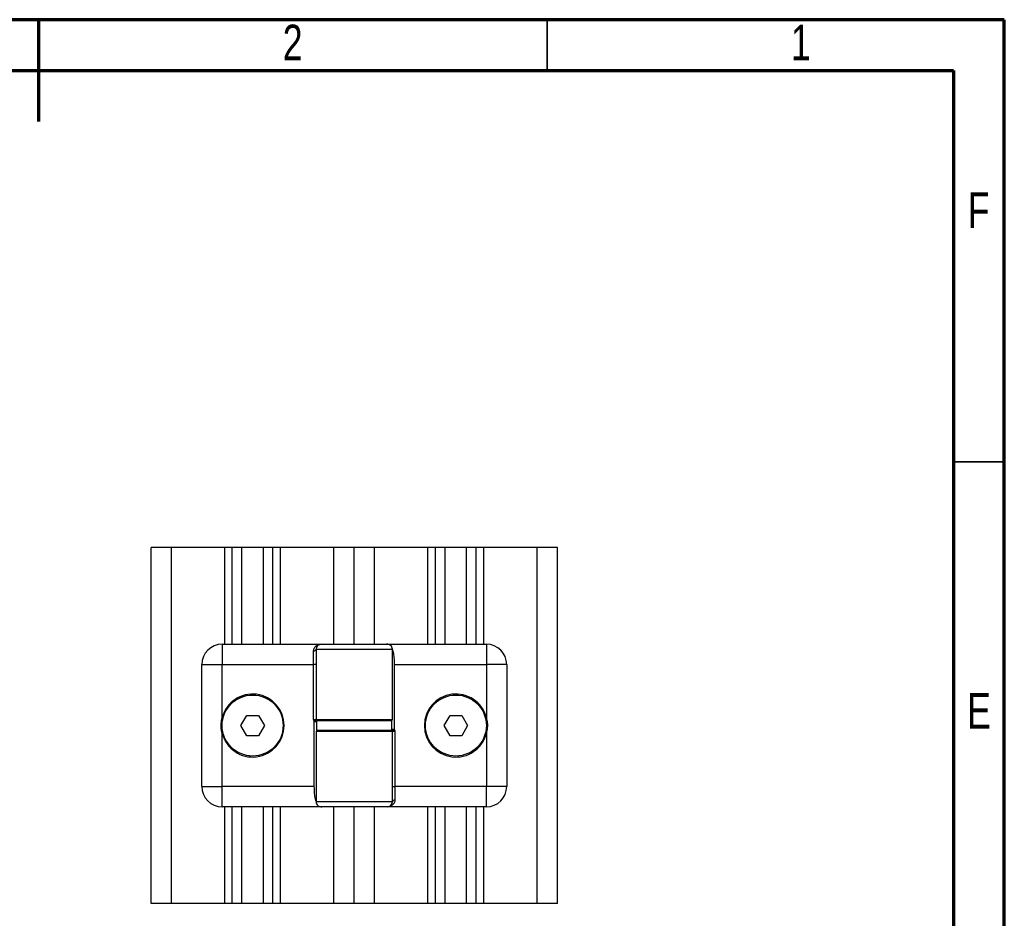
# Model space of a CAD drawing. Header units: millimetres. Extents: x 15 to 206, y 3 to 292.
# Tile 9 of 9: x 108 to 205, y 204 to 292. Entities that reach past the tile are written whole.
import ezdxf

# ---------------------------------------------------------------- set-up
doc = ezdxf.new("R2010")
doc.units = ezdxf.units.MM
doc.styles.add('SLDTEXTSTYLE0', font='TXT', dxfattribs={"width": 0.75})

msp = doc.modelspace()

# ---------------------------------------------------------------- linework, layer by layer
at = {"color": 7, "linetype": 'Continuous', "lineweight": 70}
for p, q in [((205, 292), (15, 292)), ((110, 282), (110, 292)), ((205, 5), (205, 292)), ((20, 287), (200, 287)), ((200, 287), (200, 10))]:
    msp.add_line(p, q, dxfattribs=at)
at = {"color": 7, "linetype": 'Continuous', "lineweight": 35}
for p, q in [((160, 287), (160, 292)), ((200, 248.5), (205, 248.5))]:
    msp.add_line(p, q, dxfattribs=at)
at = {"color": 7, "linetype": 'Continuous', "lineweight": 25}
for p, q in [((121.0259, 205.063), (121.0259, 240.063)), ((123.0259, 240.063), (121.0259, 240.063)), ((123.0259, 205.063), (123.0259, 240.063)), ((128.2759, 240.063), (123.0259, 240.063)), ((129.0259, 240.063), (128.2759, 240.063)), ((129.0259, 230.563), (129.0259, 240.063)), ((129.9681, 240.063), (129.0259, 240.063)), ((132.0836, 240.063), (129.9681, 240.063)), ((133.0259, 240.063), (132.0836, 240.063)), ((133.0259, 230.563), (133.0259, 240.063)), ((133.7759, 240.063), (133.0259, 240.063)), ((139.0259, 240.063), (133.7759, 240.063)), ((141.0259, 240.063), (139.0259, 240.063)), ((141.0259, 230.563), (141.0259, 240.063)), ((143.0259, 240.063), (141.0259, 240.063)), ((148.2759, 240.063), (143.0259, 240.063)), ((149.0259, 240.063), (148.2759, 240.063)), ((149.0259, 230.563), (149.0259, 240.063)), ((149.9681, 240.063), (149.0259, 240.063)), ((152.0836, 240.063), (149.9681, 240.063)), ((153.0259, 240.063), (152.0836, 240.063)), ((153.0259, 230.563), (153.0259, 240.063)), ((153.7759, 240.063), (153.0259, 240.063)), ((159.0259, 240.063), (153.7759, 240.063)), ((159.0259, 205.063), (159.0259, 240.063)), ((161.0259, 240.063), (159.0259, 240.063)), ((161.0259, 205.063), (161.0259, 240.063)), ((128.0259, 230.563), (128.0259, 228.563)), ((128.0259, 230.563), (137.7759, 230.563)), ((137.0259, 228.563), (137.0259, 229.8963)), ((137.2759, 230.063), (137.2759, 223.163)), ((144.2339, 230.563), (154.0259, 230.563)), ((144.7759, 223.163), (144.7759, 230.063)), ((154.0259, 230.563), (154.0259, 228.563)), ((126.0259, 216.563), (126.0259, 228.563)), ((126.0259, 228.563), (128.0259, 228.563)), ((128.0259, 223.344), (128.0259, 228.563)), ((128.0259, 228.563), (137.0259, 228.563)), ((137.0259, 223.163), (137.0259, 228.563)), ((137.2759, 228.563), (137.0259, 228.563)), ((144.9549, 228.563), (144.9549, 222.1742)), ((144.9549, 228.563), (154.0259, 228.563)), ((154.0259, 228.563), (154.0259, 223.344)), ((156.0259, 228.563), (154.0259, 228.563)), ((156.0259, 228.563), (156.0259, 216.563)), ((129.8712, 222.563), (130.4485, 223.563)), ((130.4485, 223.563), (131.6032, 223.563)), ((131.6032, 223.563), (132.1806, 222.563)), ((137.0259, 223.163), (137.2759, 223.163)), ((137.0968, 222.963), (137.0968, 222.9517)), ((137.0968, 216.563), (137.0968, 222.9517)), ((137.3259, 223.063), (137.3259, 222.063)), ((144.7259, 223.063), (137.3259, 223.063)), ((144.7259, 222.063), (144.7259, 223.063)), ((149.8712, 222.563), (150.4485, 223.563)), ((150.4485, 223.563), (151.6032, 223.563)), ((151.6032, 223.563), (152.1806, 222.563)), ((130.4485, 221.563), (129.8712, 222.563)), ((132.1806, 222.563), (131.6032, 221.563)), ((137.2759, 221.963), (137.2759, 215.063)), ((144.7259, 222.063), (137.3259, 222.063)), ((144.7759, 215.063), (144.7759, 221.963)), ((145.0259, 221.963), (144.7759, 221.963)), ((144.9549, 222.163), (144.9549, 222.1742)), ((145.0259, 221.963), (145.0259, 216.563)), ((150.4485, 221.563), (149.8712, 222.563)), ((152.1806, 222.563), (151.6032, 221.563)), ((128.0259, 216.563), (128.0259, 221.7819)), ((131.6032, 221.563), (130.4485, 221.563)), ((151.6032, 221.563), (150.4485, 221.563)), ((154.0259, 221.7819), (154.0259, 216.563)), ((126.0259, 216.563), (128.0259, 216.563)), ((137.0968, 216.563), (128.0259, 216.563)), ((128.0259, 214.563), (128.0259, 216.563)), ((144.7759, 216.563), (145.0259, 216.563)), ((145.0259, 216.563), (145.0259, 215.2296)), ((154.0259, 216.563), (145.0259, 216.563)), ((154.0259, 214.563), (154.0259, 216.563)), ((156.0259, 216.563), (154.0259, 216.563)), ((137.8179, 214.563), (128.0259, 214.563)), ((129.0259, 205.063), (129.0259, 214.563)), ((133.0259, 205.063), (133.0259, 214.563)), ((141.0259, 205.063), (141.0259, 214.563)), ((154.0259, 214.563), (144.2759, 214.563)), ((149.0259, 205.063), (149.0259, 214.563)), ((153.0259, 205.063), (153.0259, 214.563)), ((123.0259, 205.063), (121.0259, 205.063)), ((128.2759, 205.063), (123.0259, 205.063)), ((129.0259, 205.063), (128.2759, 205.063)), ((129.9681, 205.063), (129.0259, 205.063)), ((132.0836, 205.063), (129.9681, 205.063)), ((133.0259, 205.063), (132.0836, 205.063)), ((133.7759, 205.063), (133.0259, 205.063)), ((139.0259, 205.063), (133.7759, 205.063)), ((141.0259, 205.063), (139.0259, 205.063)), ((143.0259, 205.063), (141.0259, 205.063)), ((148.2759, 205.063), (143.0259, 205.063)), ((149.0259, 205.063), (148.2759, 205.063)), ((149.9681, 205.063), (149.0259, 205.063)), ((152.0836, 205.063), (149.9681, 205.063)), ((153.0259, 205.063), (152.0836, 205.063)), ((153.7759, 205.063), (153.0259, 205.063)), ((159.0259, 205.063), (153.7759, 205.063)), ((161.0259, 205.063), (159.0259, 205.063))]:
    msp.add_line(p, q, dxfattribs=at)
at = {"color": 8, "linetype": 'Continuous', "lineweight": 25}
for p, q in [((128.2759, 230.563), (128.2759, 240.063)), ((129.9681, 230.563), (129.9681, 240.063)), ((132.0836, 230.563), (132.0836, 240.063)), ((133.7759, 230.563), (133.7759, 240.063)), ((139.0259, 230.563), (139.0259, 240.063)), ((143.0259, 230.563), (143.0259, 240.063)), ((148.2759, 230.563), (148.2759, 240.063)), ((149.9681, 230.563), (149.9681, 240.063)), ((152.0836, 230.563), (152.0836, 240.063)), ((153.7759, 230.563), (153.7759, 240.063)), ((137.0968, 222.963), (137.3259, 222.963)), ((137.2759, 223.163), (144.7759, 223.163)), ((144.7759, 221.963), (137.2759, 221.963)), ((144.9549, 222.163), (144.7259, 222.163)), ((128.2759, 205.063), (128.2759, 214.563)), ((129.9681, 205.063), (129.9681, 214.563)), ((132.0836, 205.063), (132.0836, 214.563)), ((133.7759, 205.063), (133.7759, 214.563)), ((139.0259, 205.063), (139.0259, 214.563)), ((143.0259, 205.063), (143.0259, 214.563)), ((148.2759, 205.063), (148.2759, 214.563)), ((149.9681, 205.063), (149.9681, 214.563)), ((152.0836, 205.063), (152.0836, 214.563)), ((153.7759, 205.063), (153.7759, 214.563))]:
    msp.add_line(p, q, dxfattribs=at)
at = {"color": 7, "linetype": 'Continuous', "lineweight": 25}
for centre in [(131.0259, 222.563), (151.0259, 222.563)]:
    msp.add_circle(centre, 3, dxfattribs=at)
for centre, radius, start, end in [((128.0259, 228.563), 2, 90, 180), ((137.0606, 230.115), 0.2215, 260.980802, 346.399284), ((137.7759, 230.063), 0.5, 90, 180), ((154.0259, 228.563), 2, 0, 90), ((131.0259, 222.563), 3.1, 194.592551, 165.407449), ((151.0259, 222.563), 3.1, 14.592551, 345.407449), ((137.3759, 223.163), 0.1, 180, 270), ((144.6759, 223.163), 0.1, 270, 0), ((137.3759, 221.963), 0.1, 90, 180), ((144.6759, 221.963), 0.1, 0, 90), ((128.0259, 216.563), 2, 180, 270), ((154.0259, 216.563), 2, 270, 0), ((144.9911, 215.0109), 0.2215, 80.980802, 166.399284), ((144.2759, 215.063), 0.5, 270, 0)]:
    msp.add_arc(centre, radius, start, end, dxfattribs=at)
for points, knots in [([(137.0259, 229.8963), (137.0278, 229.9315), (137.0317, 230.0047), (137.0613, 230.1069), (137.1041, 230.198), (137.1582, 230.2776), (137.2202, 230.347), (137.2997, 230.4148), (137.4016, 230.4781), (137.5144, 230.5241), (137.6419, 230.5563), (137.7264, 230.5605), (137.7759, 230.563)], [0, 0, 0, 0, 0.07748817, 0.16089921, 0.25117669, 0.32802734, 0.41122096, 0.50098554, 0.61687274, 0.75001287, 0.85372123, 1, 1, 1, 1]), ([(137.2759, 230.063), (137.2898, 230.063), (137.3177, 230.063), (137.5407, 230.063), (137.8873, 230.063), (138.3572, 230.063), (138.929, 230.063), (139.5816, 230.063), (140.2896, 230.063), (141.0259, 230.063), (141.7622, 230.063), (142.4702, 230.063), (143.1227, 230.063), (143.6945, 230.063), (144.1644, 230.063), (144.511, 230.063), (144.734, 230.063), (144.7619, 230.063), (144.7759, 230.063)], [0, 0, 0, 0, 0.0625, 0.125, 0.1875, 0.25, 0.3125, 0.375, 0.4375, 0.5, 0.5625, 0.625, 0.6875, 0.75, 0.8125, 0.875, 0.9375, 1, 1, 1, 1]), ([(137.7759, 230.563), (137.7826, 230.563), (137.796, 230.563), (137.9055, 230.563), (138.0767, 230.563), (138.3139, 230.563), (138.6087, 230.563), (138.9566, 230.563), (139.3487, 230.563), (139.7776, 230.563), (140.2331, 230.563), (140.706, 230.563), (141.1858, 230.563), (141.662, 230.563), (142.1248, 230.563), (142.5632, 230.563), (142.9691, 230.563), (143.332, 230.563), (143.6462, 230.563), (143.9014, 230.563), (144.1003, 230.563), (144.1757, 230.563), (144.2134, 230.563)], [0, 0, 0, 0, 0.0499931, 0.0999996, 0.1499725, 0.1999997, 0.2499725, 0.2999997, 0.3499725, 0.3999997, 0.4499726, 0.4999998, 0.5499727, 0.5999998, 0.6499727, 0.6999998, 0.7499727, 0.7999999, 0.8499727, 0.8999999, 0.9499728, 1, 1, 1, 1]), ([(144.7758, 230.063), (144.7665, 230.133), (144.7467, 230.2809), (144.605, 230.4494), (144.4133, 230.5496), (144.2806, 230.5585), (144.2134, 230.563)], [0, 0, 0, 0, 0.2232914, 0.4717748, 0.7328093, 1, 1, 1, 1]), ([(144.7759, 230.0169), (144.7897, 229.9847), (144.8341, 229.8815), (144.8797, 229.668), (144.9198, 229.3874), (144.9486, 229.0218), (144.9525, 228.7393), (144.9549, 228.563)], [0, 0, 0, 0, 0.0919079, 0.2941949, 0.4870206, 0.6798681, 1, 1, 1, 1]), ([(128.0259, 221.7819), (127.9916, 221.9458), (127.9222, 222.2781), (127.9168, 222.8087), (127.9885, 223.1607), (128.0259, 223.344)], [0, 0, 0, 0, 0.31806969, 0.64487152, 1, 1, 1, 1]), ([(137.0968, 222.9517), (137.0764, 222.984), (137.0354, 223.0486), (137.0291, 223.1249), (137.0259, 223.163)], [0, 0, 0, 0, 0.4999999, 1, 1, 1, 1]), ([(137.0968, 222.963), (137.0978, 222.9742), (137.1, 222.9966), (137.1164, 223.0263), (137.1398, 223.0485), (137.1658, 223.061), (137.1829, 223.0623), (137.1906, 223.063)], [0, 0, 0, 0, 0.2100485, 0.420175, 0.6277358, 0.8328288, 1, 1, 1, 1]), ([(137.1906, 223.063), (137.2276, 223.063), (137.3021, 223.063), (137.3512, 223.063), (137.3759, 223.063)], [0, 0, 0, 0, 0.4976538, 1, 1, 1, 1]), ([(137.3759, 223.063), (137.3789, 223.063), (137.3848, 223.063), (137.4338, 223.063), (137.5276, 223.063), (137.6936, 223.063), (137.9623, 223.063), (138.3043, 223.063), (138.6693, 223.063), (139.0211, 223.063), (139.3418, 223.063), (139.726, 223.063), (140.1784, 223.063), (140.6338, 223.063), (141.0295, 223.063), (141.3616, 223.063), (141.7583, 223.063), (142.2133, 223.063), (142.716, 223.063), (143.1889, 223.063), (143.6168, 223.063), (143.9844, 223.063), (144.245, 223.063), (144.4222, 223.063), (144.5389, 223.063), (144.6292, 223.063), (144.6788, 223.063), (144.6705, 223.063), (144.6683, 223.063)], [0, 0, 0, 0, 0.0296257, 0.0591276, 0.0887631, 0.1365318, 0.1843235, 0.2336103, 0.2829207, 0.315336, 0.3475927, 0.3800285, 0.4256862, 0.4713666, 0.5003696, 0.5292619, 0.5582852, 0.6050922, 0.6519222, 0.7009494, 0.7500001, 0.7990274, 0.848078, 0.8793462, 0.9104733, 0.9417621, 0.9851912, 1, 1, 1, 1]), ([(154.0259, 223.344), (154.0601, 223.1801), (154.1296, 222.8478), (154.1349, 222.3172), (154.0632, 221.9652), (154.0259, 221.7819)], [0, 0, 0, 0, 0.31806969, 0.64487152, 1, 1, 1, 1]), ([(144.6759, 222.063), (144.6729, 222.063), (144.6669, 222.063), (144.618, 222.063), (144.5241, 222.063), (144.3582, 222.063), (144.0894, 222.063), (143.7474, 222.063), (143.3825, 222.063), (143.0307, 222.063), (142.7099, 222.063), (142.3257, 222.063), (141.8733, 222.063), (141.418, 222.063), (141.0223, 222.063), (140.6901, 222.063), (140.2935, 222.063), (139.8384, 222.063), (139.3358, 222.063), (138.8628, 222.063), (138.4349, 222.063), (138.0673, 222.063), (137.8067, 222.063), (137.6296, 222.063), (137.5128, 222.063), (137.4225, 222.063), (137.3729, 222.063), (137.3813, 222.063), (137.3834, 222.063)], [0, 0, 0, 0, 0.0296257, 0.0591276, 0.0887631, 0.1365318, 0.1843235, 0.2336103, 0.2829207, 0.315336, 0.3475927, 0.3800285, 0.4256862, 0.4713666, 0.5003696, 0.5292619, 0.5582852, 0.6050922, 0.6519222, 0.7009494, 0.7500001, 0.7990274, 0.848078, 0.8793462, 0.9104733, 0.9417621, 0.9851912, 1, 1, 1, 1]), ([(144.8612, 222.063), (144.8241, 222.063), (144.7496, 222.063), (144.7005, 222.063), (144.6759, 222.063)], [0, 0, 0, 0, 0.4976538, 1, 1, 1, 1]), ([(144.9549, 222.163), (144.9539, 222.1518), (144.9518, 222.1293), (144.9353, 222.0996), (144.9119, 222.0774), (144.8859, 222.0649), (144.8688, 222.0636), (144.8612, 222.063)], [0, 0, 0, 0, 0.2100485, 0.420175, 0.6277358, 0.8328288, 1, 1, 1, 1]), ([(144.9549, 222.1742), (144.9754, 222.1419), (145.0163, 222.0773), (145.0227, 222.0011), (145.0259, 221.963)], [0, 0, 0, 0, 0.4999999, 1, 1, 1, 1]), ([(137.2759, 215.109), (137.262, 215.1413), (137.2177, 215.2444), (137.172, 215.4579), (137.1319, 215.7386), (137.1031, 216.1041), (137.0992, 216.3866), (137.0968, 216.563)], [0, 0, 0, 0, 0.0919079, 0.2941949, 0.4870206, 0.6798681, 1, 1, 1, 1]), ([(145.0259, 215.2296), (145.024, 215.1944), (145.02, 215.1212), (144.9904, 215.019), (144.9477, 214.928), (144.8936, 214.8483), (144.8316, 214.779), (144.752, 214.7111), (144.6502, 214.6479), (144.5373, 214.6018), (144.4098, 214.5696), (144.3253, 214.5654), (144.2759, 214.563)], [0, 0, 0, 0, 0.07748817, 0.16089921, 0.25117669, 0.32802734, 0.41122096, 0.50098554, 0.61687274, 0.75001287, 0.85372123, 1, 1, 1, 1]), ([(137.2759, 215.063), (137.2853, 214.9929), (137.305, 214.845), (137.4468, 214.6766), (137.6384, 214.5763), (137.7712, 214.5674), (137.8383, 214.563)], [0, 0, 0, 0, 0.2232914, 0.4717748, 0.7328093, 1, 1, 1, 1]), ([(144.7759, 215.063), (144.7619, 215.063), (144.734, 215.063), (144.511, 215.063), (144.1644, 215.063), (143.6945, 215.063), (143.1227, 215.063), (142.4702, 215.063), (141.7622, 215.063), (141.0259, 215.063), (140.2896, 215.063), (139.5816, 215.063), (138.929, 215.063), (138.3572, 215.063), (137.8873, 215.063), (137.5407, 215.063), (137.3177, 215.063), (137.2898, 215.063), (137.2759, 215.063)], [0, 0, 0, 0, 0.0625, 0.125, 0.1875, 0.25, 0.3125, 0.375, 0.4375, 0.5, 0.5625, 0.625, 0.6875, 0.75, 0.8125, 0.875, 0.9375, 1, 1, 1, 1]), ([(144.2759, 214.563), (144.2692, 214.563), (144.2558, 214.563), (144.1462, 214.563), (143.9751, 214.563), (143.7378, 214.563), (143.443, 214.563), (143.0951, 214.563), (142.703, 214.563), (142.2742, 214.563), (141.8186, 214.563), (141.3457, 214.563), (140.8659, 214.563), (140.3897, 214.563), (139.927, 214.563), (139.4885, 214.563), (139.0827, 214.563), (138.7198, 214.563), (138.4055, 214.563), (138.1503, 214.563), (137.9514, 214.563), (137.876, 214.563), (137.8383, 214.563)], [0, 0, 0, 0, 0.0499931, 0.0999996, 0.1499725, 0.1999997, 0.2499725, 0.2999997, 0.3499725, 0.3999997, 0.4499726, 0.4999998, 0.5499727, 0.5999998, 0.6499727, 0.6999998, 0.7499727, 0.7999999, 0.8499727, 0.8999999, 0.9499728, 1, 1, 1, 1])]:
    msp.add_open_spline(points, degree=3, knots=knots, dxfattribs=at)

# ---------------------------------------------------------------- texts
at = {"color": 7, "linetype": 'Continuous', "lineweight": 0, "char_height": 3.5, "attachment_point": 2, "style": 'SLDTEXTSTYLE0'}
for s, insert in [('2', (134.9648, 291.5115)), ('1', (184.9648, 291.5115)), ('F', (202.4635, 275.0115)), ('E', (202.5061, 225.7615))]:
    msp.add_mtext(s, dxfattribs=dict(at, insert=insert))

doc.saveas('drawing.dxf')
